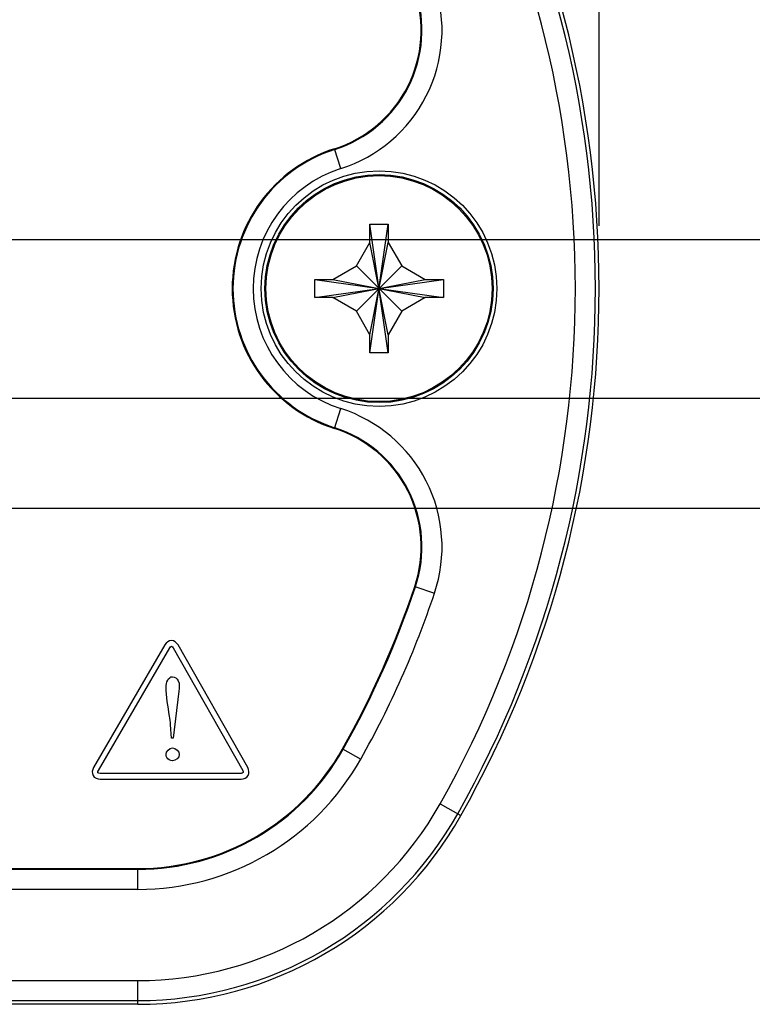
# Model space of a CAD drawing. Header units: inches. Extents: x 0 to 34, y 0 to 22.
# Tile 15 of 47: x 19.325 to 20.054, y 11.585 to 12.566. Entities that reach past the tile are written whole.
import ezdxf

# ---------------------------------------------------------------- set-up
doc = ezdxf.new("R2010")
doc.units = ezdxf.units.IN
doc.header["$LTSCALE"] = 1.87
doc.header["$MEASUREMENT"] = 0
doc.layers.get('0').update_dxf_attribs({"linetype": 'CONTINUOUS'})
doc.layers.add('DIMENSIONS', color=7, linetype='CONTINUOUS')
doc.styles.get("Standard").update_dxf_attribs({"font": 'txt', "width": 0.8})
doc.dimstyles.new('DIMSTYLE_2', dxfattribs={"dimtxt": 0.125, "dimasz": 0.18, "dimexe": 0.125, "dimexo": 0.0625, "dimgap": 0.03125, "dimtad": 0, "dimtih": 1, "dimtoh": 1, "dimdec": 3, "dimzin": 4, "dimdsep": 46, "dimtxsty": 'STANDARD', "dimblk": '_FILLED', "dimblk1": '_FILLED', "dimblk2": '_FILLED', "dimcen": 0.09, "dimadec": 0, "dimazin": 0, "dimtp": 0.001, "dimtm": 0.001, "dimtfac": 1, "dimtdec": 3, "dimtofl": 0, "dimtmove": 0, "dimatfit": 3, "dimldrblk": '_FILLED', "dimfxl": 1, "dimtolj": 1, "dimtzin": 4, "dimarcsym": 0})

# ---------------------------------------------------------------- blocks, each defined once
blk = doc.blocks.new('*D13')
at = {"layer": 'DIMENSIONS', "color": 2, "linetype": 'CONTINUOUS'}
blk.add_line((18.84108, 12.34691), (20.67193, 12.34691), dxfattribs=at)
at = {"layer": 'DIMENSIONS', "color": 2, "linetype": 'CONTINUOUS', "insert": (20.73443, 12.40941), "char_height": 0.125, "width": 1.225, "attachment_point": 1, "line_spacing_factor": 0.9}
blk.add_mtext('.762{\\Ftxt.shx;\\W1.000000;\\H0.125000; }[19.34]', dxfattribs=at)
blk = doc.blocks.new('_FILLED')
at = {"color": 0, "linetype": 'BYBLOCK'}
blk.add_solid([(0, 0), (-1, 0.1736), (-1, -0.1736)], dxfattribs=at)
blk = doc.blocks.new('*D14')
at = {"layer": 'DIMENSIONS', "color": 2, "linetype": 'CONTINUOUS'}
blk.add_line((19.30911, 12.18891), (20.67193, 12.18891), dxfattribs=at)
at = {"layer": 'DIMENSIONS', "color": 2, "linetype": 'CONTINUOUS', "insert": (20.73443, 12.25141), "char_height": 0.125, "width": 1.225, "attachment_point": 1, "line_spacing_factor": 0.9}
blk.add_mtext('.604{\\Ftxt.shx;\\W1.000000;\\H0.125000; }[15.33]', dxfattribs=at)
blk = doc.blocks.new('*D15')
at = {"layer": 'DIMENSIONS', "color": 2, "linetype": 'CONTINUOUS'}
for p, q in [((18.6706, 12.07922), (20.19479, 12.07922)), ((20.19479, 12.07922), (20.24593, 12.02483)), ((20.24593, 12.02483), (20.67193, 12.02483))]:
    blk.add_line(p, q, dxfattribs=at)
at = {"layer": 'DIMENSIONS', "color": 2, "linetype": 'CONTINUOUS', "insert": (20.73443, 12.08733), "char_height": 0.125, "width": 1.225, "attachment_point": 1, "line_spacing_factor": 0.9}
blk.add_mtext('.494{\\Ftxt.shx;\\W1.000000;\\H0.125000; }[12.54]', dxfattribs=at)
blk = doc.blocks.new('*D23')
at = {"layer": 'DIMENSIONS', "color": 2, "linetype": 'CONTINUOUS'}
blk.add_line((19.90152, 12.36041), (19.90152, 13.69792), dxfattribs=at)
at = {"layer": 'DIMENSIONS', "color": 2, "linetype": 'CONTINUOUS', "insert": (19.83902, 13.76042), "char_height": 0.125, "width": 1.225, "attachment_point": 1, "rotation": 90, "line_spacing_factor": 0.9}
blk.add_mtext('.780{\\Ftxt.shx;\\W1.000000;\\H0.125000; }[19.81]', dxfattribs=at)

msp = doc.modelspace()

# ---------------------------------------------------------------- linework, layer by layer
at = {"color": 7, "linetype": 'CONTINUOUS'}
for p, q in [((19.64447, 12.41735), (19.63817, 12.43715)), ((19.67351, 12.36191), (19.69151, 12.36191)), ((19.67351, 12.34391), (19.67351, 12.36191)), ((19.67351, 12.23391), (19.69151, 12.36191)), ((19.69151, 12.23391), (19.67351, 12.36191)), ((19.69151, 12.36191), (19.69151, 12.34391)), ((19.65997, 12.32046), (19.67351, 12.34391)), ((19.67351, 12.25191), (19.69151, 12.34391)), ((19.69151, 12.25191), (19.67351, 12.34391)), ((19.69151, 12.34391), (19.70506, 12.32046)), ((19.63651, 12.30691), (19.65997, 12.32046)), ((19.65997, 12.27537), (19.70506, 12.32046)), ((19.65997, 12.32046), (19.70506, 12.27537)), ((19.70506, 12.32046), (19.72851, 12.30691)), ((19.61851, 12.28891), (19.74651, 12.30691)), ((19.61851, 12.30691), (19.63651, 12.30691)), ((19.61851, 12.30691), (19.74651, 12.28891)), ((19.61851, 12.28891), (19.61851, 12.30691)), ((19.63651, 12.28891), (19.72851, 12.30691)), ((19.63651, 12.30691), (19.72851, 12.28891)), ((19.72851, 12.30691), (19.74651, 12.30691)), ((19.74651, 12.30691), (19.74651, 12.28891)), ((19.63651, 12.28891), (19.61851, 12.28891)), ((19.65997, 12.27537), (19.63651, 12.28891)), ((19.72851, 12.28891), (19.70506, 12.27537)), ((19.74651, 12.28891), (19.72851, 12.28891)), ((19.67351, 12.25191), (19.65997, 12.27537)), ((19.70506, 12.27537), (19.69151, 12.25191)), ((19.67351, 12.23391), (19.67351, 12.25191)), ((19.69151, 12.25191), (19.69151, 12.23391)), ((19.69151, 12.23391), (19.67351, 12.23391)), ((19.63817, 12.15867), (19.64447, 12.17848)), ((19.71803, 12.00131), (19.73774, 11.9947)), ((19.64621, 11.83965), (19.66432, 11.82945)), ((19.74335, 11.78495), (19.76396, 11.77334)), ((14.72259, 11.72055), (19.44244, 11.72055)), ((19.44244, 11.71976), (14.72259, 11.71976)), ((19.44244, 11.69976), (19.44244, 11.72055)), ((19.44244, 11.69976), (14.72259, 11.69976)), ((14.72259, 11.60907), (19.44244, 11.60907)), ((19.44244, 11.5854), (19.44244, 11.60907)), ((14.72259, 11.58907), (19.44244, 11.58907)), ((19.44244, 11.5854), (14.72259, 11.5854))]:
    msp.add_line(p, q, dxfattribs=at)
at = {"color": 40, "linetype": 'CONTINUOUS'}
for p, q in [((19.46946, 11.94316), (19.39836, 11.82099)), ((19.40328, 11.81815), (19.47431, 11.94038)), ((19.47757, 11.94035), (19.54693, 11.81821)), ((19.55185, 11.82099), (19.48245, 11.94312)), ((19.48325, 11.89728), (19.47774, 11.85044)), ((19.47611, 11.85044), (19.47507, 11.86364)), ((19.47774, 11.85044), (19.47611, 11.85044)), ((19.54524, 11.81534), (19.40487, 11.81534)), ((19.40487, 11.80969), (19.54524, 11.80969))]:
    msp.add_line(p, q, dxfattribs=at)
at = {"color": 7, "linetype": 'CONTINUOUS'}
for radius in [0.11729, 0.11351, 0.1125]:
    msp.add_circle((19.68251, 12.29791), radius, dxfattribs=at)
for centre, radius, start, end in [((18.83251, 12.29791), 1.06901, 330.61246, 29.38754), ((18.83251, 12.29791), 1.06534, 330.61246, 29.38754), ((18.83251, 12.29791), 1.04535, 330.61246, 29.38754), ((19.60057, 12.55518), 0.14465, 287.66709, 18.51857), ((19.60057, 12.55518), 0.12387, 287.66709, 18.51857), ((19.60057, 12.55518), 0.12466, 287.66709, 18.51857), ((19.68251, 12.29791), 0.14613, 107.66709, 252.33291), ((19.68251, 12.29791), 0.14534, 107.66709, 252.33291), ((19.68251, 12.29791), 0.12535, 107.66709, 252.33291), ((19.60057, 12.04065), 0.14465, 341.48143, 72.33291), ((19.60057, 12.04065), 0.12387, 341.48143, 72.33291), ((19.60057, 12.04065), 0.12466, 341.48143, 72.33291), ((18.83251, 12.29791), 0.93387, 330.61246, 341.48143), ((18.83251, 12.29791), 0.93466, 330.61246, 341.48143), ((18.83251, 12.29791), 0.95465, 330.61246, 341.48143), ((19.44244, 11.95441), 0.23387, 270, 330.61246), ((19.44244, 11.95441), 0.23466, 270, 330.61246), ((19.44244, 11.95441), 0.25465, 270, 330.61246), ((19.44244, 11.95441), 0.34535, 270, 330.61246), ((19.44244, 11.95441), 0.36534, 270, 330.61246), ((19.44244, 11.95441), 0.36901, 270, 330.61246)]:
    msp.add_arc(centre, radius, start, end, dxfattribs=at)
at = {"color": 40, "linetype": 'CONTINUOUS'}
for points in [[(19.47601, 11.94749), (19.47339, 11.94752), (19.47076, 11.94543), (19.46946, 11.94316)], [(19.47431, 11.94038), (19.4747, 11.94102), (19.47526, 11.94184), (19.47601, 11.94184)], [(19.48245, 11.94312), (19.48119, 11.94539), (19.4786, 11.94749), (19.47601, 11.94749)], [(19.47601, 11.94184), (19.47673, 11.94184), (19.4772, 11.94097), (19.47757, 11.94035)], [(19.47053, 11.9013), (19.47053, 11.90532), (19.47286, 11.91156), (19.47687, 11.91156)], [(19.47053, 11.83405), (19.47053, 11.83714), (19.47396, 11.84063), (19.47705, 11.84063)], [(19.47705, 11.84063), (19.48018, 11.84063), (19.48374, 11.83718), (19.48374, 11.83405)], [(19.48374, 11.83405), (19.48374, 11.831), (19.4801, 11.82781), (19.47705, 11.82781)], [(19.39836, 11.82099), (19.39705, 11.81874), (19.39657, 11.81545), (19.39788, 11.81319)], [(19.39788, 11.81319), (19.39917, 11.81092), (19.40227, 11.80969), (19.40487, 11.80969)], [(19.40276, 11.816), (19.40243, 11.81666), (19.40288, 11.81753), (19.40328, 11.81815)], [(19.40487, 11.81534), (19.40414, 11.81534), (19.40312, 11.81535), (19.40276, 11.816)], [(19.54738, 11.81603), (19.54702, 11.81538), (19.54599, 11.81534), (19.54524, 11.81534)], [(19.54524, 11.80969), (19.54784, 11.80969), (19.55093, 11.81093), (19.55223, 11.81319)], [(19.54693, 11.81821), (19.5473, 11.81757), (19.5478, 11.81665), (19.54738, 11.81603)], [(19.55223, 11.81319), (19.55356, 11.81543), (19.55315, 11.81873), (19.55185, 11.82099)]]:
    msp.add_open_spline(points, degree=3, dxfattribs=at)
for points, knots in [([(19.47687, 11.91156), (19.47925, 11.91156), (19.48482, 11.90689), (19.48367, 11.90065), (19.48325, 11.89728)], [0, 0, 0, 0, 0.411929, 1, 1, 1, 1]), ([(19.47507, 11.86364), (19.4748, 11.86655), (19.47327, 11.8791), (19.47053, 11.89158), (19.47053, 11.9013)], [0, 0, 0, 0, 0.23153, 1, 1, 1, 1]), ([(19.47705, 11.82781), (19.4748, 11.82781), (19.47111, 11.82969), (19.47053, 11.83305), (19.47053, 11.83405)], [0, 0, 0, 0, 0.691319, 1, 1, 1, 1])]:
    msp.add_open_spline(points, degree=3, knots=knots, dxfattribs=at)

# ---------------------------------------------------------------- dimensions: what is measured, and where the dimension line sits
at = {"layer": 'DIMENSIONS', "color": 2, "linetype": 'CONTINUOUS'}
for feature_location, offset, dtype, origin, picture, middle in [((19.90152, 12.36041), (0, 1.33751), 1, (19.12151, 12.29791), '*D23', (19.90152, 14.37292)), ((18.84108, 12.34691), (1.83085, 0), 0, (18.77858, 11.5854), '*D13', (21.34693, 12.34691)), ((19.30911, 12.18891), (1.36282, 0), 0, (19.24661, 11.5854), '*D14', (21.34693, 12.18891)), ((18.6706, 12.07922), (2.00132, -0.0544), 0, (18.6081, 11.5854), '*D15', (21.34693, 12.02483))]:
    dim = msp.add_ordinate_dim(feature_location=feature_location, offset=offset, dtype=dtype, origin=origin, dimstyle='DIMSTYLE_2', dxfattribs=at)
    dim.commit()
    dim.dimension.update_dxf_attribs({"geometry": picture, "text_midpoint": middle})

doc.saveas('drawing.dxf')
